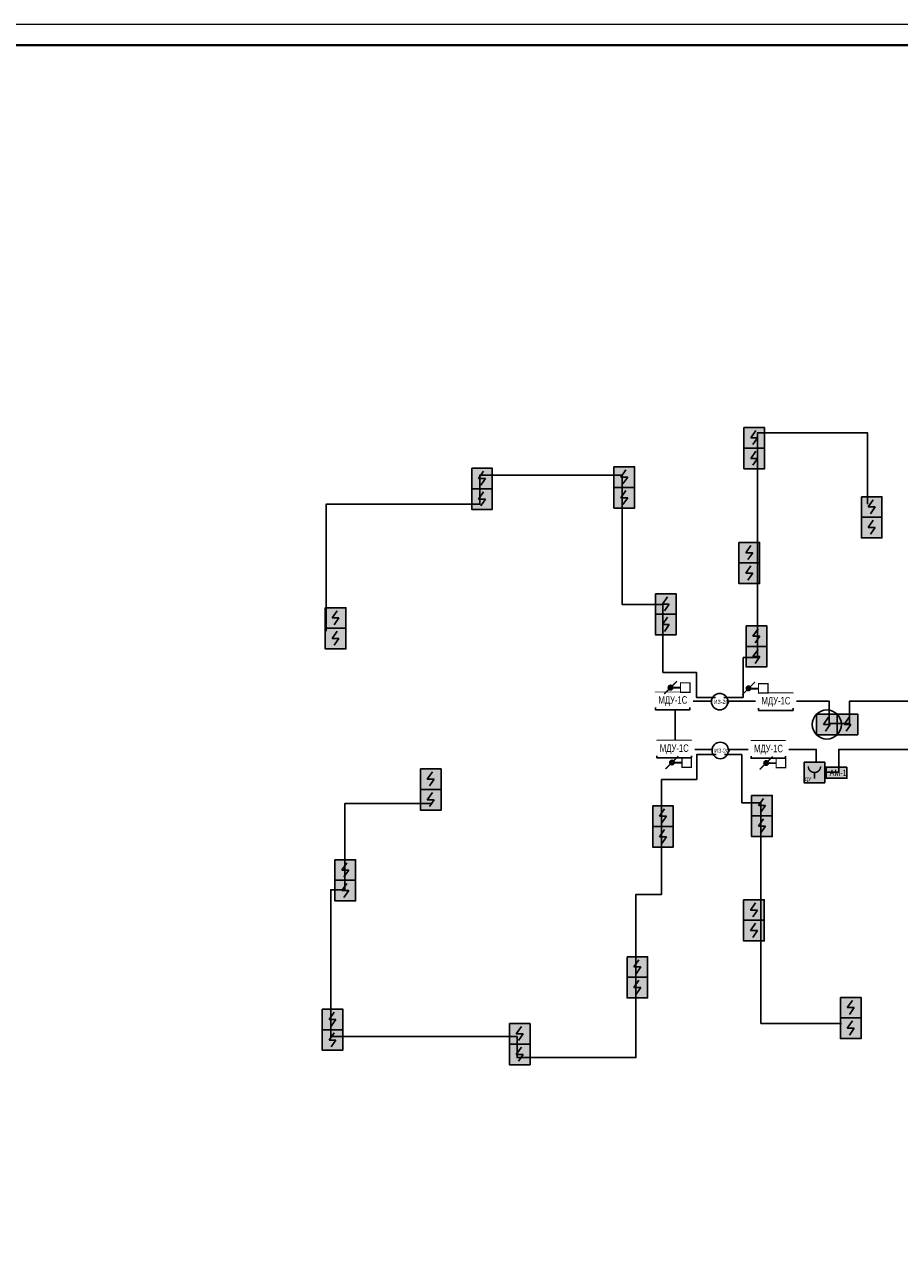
# Model space of a CAD drawing. Header units: millimetres. Extents: x -816133 to 919604, y 87941 to 147341.
# Tile 42 of 201: x -140187 to -118927, y 117641 to 147341. Entities that reach past the tile are written whole.
import ezdxf
from ezdxf.enums import TextEntityAlignment as Align

# ---------------------------------------------------------------- set-up
doc = ezdxf.new("R2010")
doc.units = ezdxf.units.MM
doc.set_wipeout_variables(frame=1)
for name, color, linetype, lineweight in [('_АПС_Оборудование', 1, 'Continuous', 30), ('RC-Извещатели_пожарные', 1, 'Continuous', 30), ('ОС', 5, 'Continuous', 25), ('СОУЭ', 1, 'Continuous', 30), ('СС-011-ПОЖ-СИГНАЛИЗАЦИЯ', 1, 'Continuous', 30), ('УГО АПС и АПЗ$0$_АПС_Оборудование', 1, 'Continuous', 30), ('УГО АПС и АПЗ$0$СС-011-ПОЖ-СИГНАЛИЗАЦИЯ', 1, 'Continuous', 30)]:
    doc.layers.add(name, color=color, linetype=linetype, lineweight=lineweight)
for name, color, linetype in [('EI_HATCH_GALV', 7, 'Continuous'), ('АПС', 5, 'Continuous'), ('ССПС', 5, 'Continuous'), ('формат', 250, 'Continuous')]:
    doc.layers.add(name, color=color, linetype=linetype)
doc.styles.add('1111', font='ARIALN.TTF')
doc.styles.add('Arial', font='arial.ttf', dxfattribs={"width": 0.9, "height": 700})
doc.styles.add('Arial Narrow', font='ARIALN.TTF', dxfattribs={"width": 0.9, "height": 600})
doc.styles.add('ISOCPEUR', font='isocpeur.ttf', dxfattribs={"height": 300})

# ---------------------------------------------------------------- blocks, each defined once
blk = doc.blocks.new('*U1162')
at = {"color": 0, "lineweight": 0}
blk.add_lwpolyline([(-841, 0), (0, 0), (0, 594), (-841, 594)], close=True, dxfattribs=at)
at = {"lineweight": 40}
blk.add_lwpolyline([(-821, 5), (-5, 5), (-5, 589), (-821, 589)], close=True, dxfattribs=at)
at = {"style": 'Arial', "width": 0.9, "flags": 8}
blk.add_attdef('FORMAT', (-36.87, 1.26), '', height=2.8, dxfattribs=at)
blk = doc.blocks.new('ИП 212-64 прот.R3')
at = {"layer": 'EI_HATCH_GALV', "lineweight": 30, "true_color": 0xffffff}
h = blk.add_hatch(color=7, dxfattribs=at)
h.dxf.hatch_style = 1
h.paths.add_polyline_path([(-2.5, 2.5), (2.5, 2.5), (2.5, -2.5), (-2.5, -2.5)])
at = {"color": 1, "linetype": 'ByBlock', "lineweight": -2}
for p, q in [((0.4, 1.77), (-0.83, 0)), ((-0.83, 0), (0.83, 0)), ((0.83, 0), (-0.31, -1.64))]:
    blk.add_line(p, q, dxfattribs=at)
at = {"color": 1, "linetype": 'ByBlock', "lineweight": -2, "ltscale": 0.1}
blk.add_lwpolyline([(-2.5, 2.5), (2.5, 2.5), (2.5, -2.5), (-2.5, -2.5)], close=True, dxfattribs=at)
blk = doc.blocks.new('АМ-1')
at = {"lineweight": 40, "ltscale": 2, "true_color": 0xffffff}
h = blk.add_hatch(color=7, dxfattribs=at)
h.dxf.hatch_style = 1
h.paths.add_polyline_path([(2, 136), (506, 136), (506, 408), (2, 408)])
at = {"layer": 'ОС', "color": 1, "lineweight": 30}
blk.add_lwpolyline([(506, 408), (2, 408), (2, 136), (506, 136)], close=True, dxfattribs=at)
at = {"layer": 'ССПС', "color": 1, "lineweight": -2, "ltscale": 1000, "style": '1111', "width": 0.8}
blk.add_text('АМ-1', height=151, dxfattribs=at).set_placement((87, 194))
blk = doc.blocks.new('_МДУ')
at = {"color": 1}
blk.add_wipeout([(-350, 175), (350, 175), (350, -175), (-350, -175)], dxfattribs=at)
at = {"layer": 'АПС', "color": 1, "lineweight": 30, "ltscale": 200}
blk.add_lwpolyline([(350, 175), (-350, 175), (-350, -175), (350, -175)], close=True, dxfattribs=at)
at = {"layer": 'АПС', "color": 0, "lineweight": 30, "ltscale": 200, "insert": (3, 0), "char_height": 151, "width": 668.29, "attachment_point": 5, "style": 'Arial Narrow', "bg_fill": 2}
blk.add_mtext('МДУ-1С', dxfattribs=at)
blk = doc.blocks.new('озк_выт')
at = {"layer": 'УГО АПС и АПЗ$0$_АПС_Оборудование', "ltscale": 200}
h = blk.add_hatch(color=5, dxfattribs=at)
h.dxf.hatch_style = 1
h.paths.add_polyline_path([(468756, -41333, 1), (468645, -41333, 1)])
at = {"color": 5, "const_width": 29.5}
blk.add_lwpolyline([(468544, -41177), (468661, -41294)], dxfattribs=at)
at = {"layer": 'УГО АПС и АПЗ$0$_АПС_Оборудование', "color": 5, "lineweight": 35, "ltscale": 200}
blk.add_line((468631, -41333), (468458, -41334), dxfattribs=at)
at = {"layer": 'УГО АПС и АПЗ$0$_АПС_Оборудование', "color": 5, "const_width": 29.5}
blk.add_lwpolyline([(468227, -41449), (468458, -41449), (468458, -41218), (468227, -41218)], close=True, dxfattribs=at)
blk.add_lwpolyline([(468740, -41373), (468857, -41490)], dxfattribs=at)
at = {"layer": 'УГО АПС и АПЗ$0$_АПС_Оборудование', "color": 5}
blk.add_circle((468700, -41333), 55.4, dxfattribs=at)
blk = doc.blocks.new('*U1208')
at = {"layer": 'EI_HATCH_GALV', "lineweight": 30, "true_color": 0xffffff}
h = blk.add_hatch(color=7, dxfattribs=at)
h.dxf.hatch_style = 1
h.paths.add_polyline_path([(-2.5, 2.5), (2.5, 2.5), (2.5, -2.5), (-2.5, -2.5)])
at = {"color": 1, "linetype": 'ByBlock', "lineweight": -2}
for p, q in [((0.4, 1.77), (-0.83, 0)), ((-0.83, 0), (0.83, 0)), ((0.83, 0), (-0.31, -1.64))]:
    blk.add_line(p, q, dxfattribs=at)
at = {"color": 1, "linetype": 'ByBlock', "lineweight": -2, "ltscale": 0.1}
blk.add_lwpolyline([(-2.5, 2.5), (2.5, 2.5), (2.5, -2.5), (-2.5, -2.5)], close=True, dxfattribs=at)
at = {"layer": 'RC-Извещатели_пожарные'}
blk.add_circle((0, 0), 3.54, dxfattribs=at)
at = {"layer": 'RC-Извещатели_пожарные', "style": 'ISOCPEUR'}
blk.add_attdef('PSTN', text='', height=2.5, dxfattribs=at).set_placement((5.33, 2.66), align=Align.BOTTOM_CENTER)
blk = doc.blocks.new('УГО АПС и АПЗ$0$A$C0ED213A1')
blk.add_wipeout([(-200, 0), (0, -200), (200, 0), (0, 200)])
blk.add_circle((0, 0), 200)
at = {"layer": 'УГО АПС и АПЗ$0$СС-011-ПОЖ-СИГНАЛИЗАЦИЯ', "color": 1, "style": 'Arial Narrow', "width": 0.9}
blk.add_text('ИЗ-2О', height=100, dxfattribs=at).set_placement((-144, -55))
blk = doc.blocks.new('УДП')
at = {"color": 30}
blk.add_wipeout([(324223, -148669), (324222, -149169), (323722, -149169), (323723, -148669)], dxfattribs=at).dxf.layer = 'RC-Извещатели_пожарные'
blk.add_wipeout([(323722, -149169), (323723, -148669), (324223, -148669), (324222, -149169)], dxfattribs=at).dxf.layer = 'RC-Извещатели_пожарные'
at = {"layer": 'EI_HATCH_GALV', "lineweight": 30, "true_color": 0xffffff}
h = blk.add_hatch(color=7, dxfattribs=at)
h.dxf.hatch_style = 1
h.paths.add_polyline_path([(324223, -148669), (324222, -149169), (323722, -149169), (323723, -148669)])
at = {"layer": 'RC-Извещатели_пожарные', "color": 30, "ltscale": 30}
blk.add_lwpolyline([(324223, -148669), (324222, -149169), (323722, -149169), (323723, -148669)], close=True, dxfattribs=at)
at = {"layer": 'RC-Извещатели_пожарные', "color": 30, "ltscale": 30, "const_width": 37.5}
blk.add_lwpolyline([(323823, -148769, 1), (324123, -148769, 1)], format="xyb", dxfattribs=at)
blk.add_lwpolyline([(323972, -148919), (323972, -149069)], dxfattribs=at)
at = {"color": 30, "lineweight": 30, "style": 'Arial Narrow', "width": 0.9}
blk.add_text('ДУ', height=100, dxfattribs=at).set_placement((323814, -149078), align=Align.MIDDLE_CENTER)

msp = doc.modelspace()

# ---------------------------------------------------------------- linework, layer by layer
at = {"layer": 'СС-011-ПОЖ-СИГНАЛИЗАЦИЯ', "ltscale": 100}
for points in [[(-122723, 130997), (-122723, 131968), (-122378, 131968), (-122378, 137421), (-119703, 137421), (-119703, 135689)], [(-124680, 131604), (-124680, 133257), (-125669, 133257), (-125669, 136397), (-129122, 136397), (-129122, 135690), (-132858, 135690), (-132858, 132607)], [(-122759, 129526), (-122759, 128441), (-122296, 128441), (-122296, 123085), (-120338, 123085)], [(-124707, 129008), (-124707, 126215), (-125330, 126215), (-125330, 122255), (-128217, 122255), (-128217, 122764), (-132745, 122764), (-132745, 126328), (-132405, 126328), (-132405, 128421), (-130311, 128421)]]:
    msp.add_lwpolyline(points, dxfattribs=at)
at = {"layer": 'СС-011-ПОЖ-СИГНАЛИЗАЦИЯ'}
for points in [[(-111734, 129738), (-120403, 129738), (-120403, 129181), (-120949, 129181), (-120949, 129738), (-124379, 129738), (-124379, 130910), (-120640, 130910), (-120640, 130365), (-120139, 130365), (-120139, 130910), (-112058, 130910)], [(-124707, 129008), (-123853, 129008)]]:
    msp.add_lwpolyline(points, dxfattribs=at)

# ---------------------------------------------------------------- block references
msp.add_blockref('АМ-1', (-120713, 128901))
at = {"layer": 'RC-Извещатели_пожарные', "xscale": 100, "yscale": 100, "zscale": 100}
msp.add_blockref('*U1208', (-120693, 130343), dxfattribs=at)
at = {"layer": 'СОУЭ', "color": 6, "xscale": 100, "yscale": 100, "zscale": 100}
for p in [(-122457, 137303), (-122457, 136803), (-129071, 136315), (-125615, 136349), (-129071, 135815), (-125615, 135849), (-119605, 135624), (-119605, 135124), (-122578, 134514), (-122578, 134014), (-124605, 133268), (-132629, 132929), (-124605, 132768), (-132629, 132429), (-122405, 132490), (-122405, 131990), (-120193, 130343), (-130317, 129014), (-130317, 128514), (-122270, 128371), (-124674, 128116), (-122270, 127871), (-124674, 127616), (-132393, 126808), (-132393, 126308), (-122464, 125837), (-122464, 125337), (-125298, 124454), (-125298, 123954), (-120113, 123466), (-132702, 123180), (-128154, 122829), (-120113, 122966), (-132702, 122680), (-128154, 122329)]:
    msp.add_blockref('ИП 212-64 прот.R3', p, dxfattribs=at)
at = {"layer": 'формат', "xscale": 100, "yscale": 100, "zscale": 100}
msp.add_blockref('*U1162', (-59233, 87941), dxfattribs=at)

# ---------------------------------------------------------------- next in the draw order: block references
at = {"layer": '_АПС_Оборудование', "color": 0, "lineweight": 30, "xscale": 1.2, "yscale": 1.2, "zscale": 1.2}
for p in [(-124438, 130912), (-121933, 130894), (-124403, 129742), (-122114, 129732)]:
    msp.add_blockref('_МДУ', p, dxfattribs=at)
at = {"layer": 'СС-011-ПОЖ-СИГНАЛИЗАЦИЯ', "lineweight": 30}
msp.add_blockref('УДП', (-444967, 278095), dxfattribs=at)
at = {"layer": 'УГО АПС и АПЗ$0$_АПС_Оборудование'}
for p in [(-123297, 130897), (-123283, 129712)]:
    msp.add_blockref('УГО АПС и АПЗ$0$A$C0ED213A1', p, dxfattribs=at)

# ---------------------------------------------------------------- next in the draw order: linework, layer by layer
at = {"layer": 'СС-011-ПОЖ-СИГНАЛИЗАЦИЯ'}
for points in [[(-123397, 130997), (-123856, 130997), (-123856, 131604), (-124680, 131604)], [(-123197, 130997), (-122723, 130997)], [(-123383, 129611), (-123853, 129611), (-123853, 129008)], [(-123183, 129611), (-122759, 129611), (-122759, 129515)]]:
    msp.add_lwpolyline(points, dxfattribs=at)

# ---------------------------------------------------------------- next in the draw order: block references
at = {"layer": 'СС-011-ПОЖ-СИГНАЛИЗАЦИЯ', "lineweight": 30, "xscale": -1}
for p in [(344210, 172571), (346105, 172553), (344244, 170751), (346534, 170741)]:
    msp.add_blockref('озк_выт', p, dxfattribs=at)

doc.saveas('drawing.dxf')
